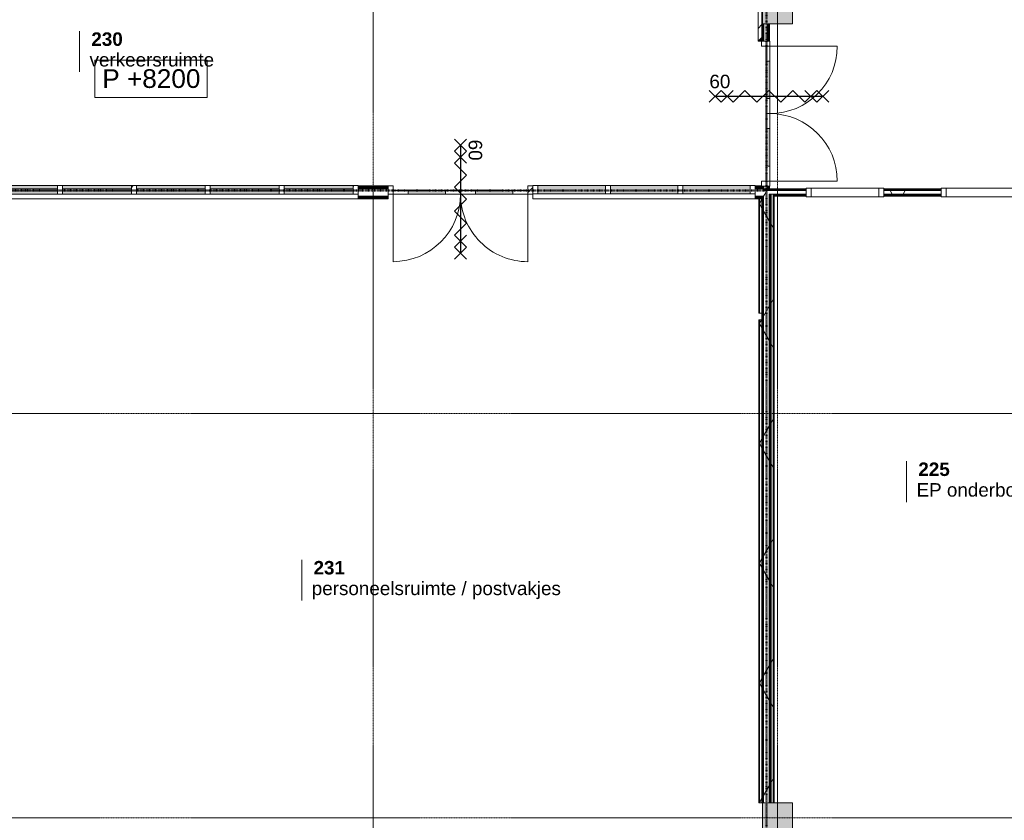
# Model space of a CAD drawing. Header units: millimetres. Extents: x -6115 to 78411, y -6358 to 59618.
# Tile 28 of 99: x 33083 to 46226, y 5367 to 16056. Entities that reach past the tile are written whole.
import ezdxf

# ---------------------------------------------------------------- set-up
doc = ezdxf.new("R2010")
doc.units = ezdxf.units.MM
doc.linetypes.add('Dash dot', pattern=[15.875, 6.35, -4.7625, 0, -4.7625])
doc.linetypes.add('stramien', pattern=[22.225, 12.7, -3.175, 3.175, -3.175])
for name, color, linetype, lineweight in [('00_Algemeen', 7, 'Continuous', 35), ('22_Metselwerk', 7, 'Continuous', 9), ('25_Metaalconstructiewerk', 7, 'Continuous', 9), ('30_Kozijnen-ramen-deuren', 7, 'Continuous', 9)]:
    doc.layers.add(name, color=color, linetype=linetype, lineweight=lineweight)
doc.styles.add('Arial', font='arial.ttf', dxfattribs={"height": 250})
doc.styles.add('Arial_1', font='arial.ttf', dxfattribs={"height": 180})
doc.styles.add('Arial_B', font='arialbd.ttf', dxfattribs={"height": 180})
pattern_1 = [(90, (45968.75, 13700), (-500, -2e-12), []), (90, (46018.75, 13700), (-500, -2e-12), []), (90, (46068.75, 13700), (-500, -2e-12), []), (90, (46118.75, 13700), (-500, -2e-12), [])]
pattern_2 = [(60, (0, 0), (-692.82, 400), []), (120, (0, 0), (-692.82, -400), [])]
pattern_3 = [(360, (42987.5, 9450), (7e-13, 500), []), (360, (42987.5, 9400), (7e-13, 500), []), (360, (42987.5, 9350), (7e-13, 500), []), (360, (42987.5, 9300), (7e-13, 500), [])]
pattern_4 = [(90, (32518.75, 13662.5), (-500, -2e-12), []), (90, (32568.75, 13662.5), (-500, -2e-12), []), (90, (32618.75, 13662.5), (-500, -2e-12), []), (90, (32668.75, 13662.5), (-500, -2e-12), [])]

# ---------------------------------------------------------------- blocks, each defined once
blk = doc.blocks.new('Direct Shape - 2410-10368 v1 - IFC-model constructie _zonder onderbouw_ _MM21228_-1202321-02 tweede verdieping overzicht')
at = {"layer": '25_Metaalconstructiewerk'}
blk.add_hatch(color=256, dxfattribs=at).paths.add_polyline_path([(43400, 16000), (43400, 16400), (43000, 16400), (43000, 16000)])
for p, q in [((43400, 16400), (43000, 16400)), ((43000, 16400), (43000, 16000)), ((43400, 16000), (43400, 16400)), ((43000, 16000), (43400, 16000))]:
    blk.add_line(p, q, dxfattribs=at)
blk = doc.blocks.new('Direct Shape - NLRS_28_SC_TLB_kolom vierkant prefab_gen_AT_kolom vierkant_gen_lxb 400x400_800418-1202322-02 tweede verdieping overzicht')
blk.add_blockref('Direct Shape - 2410-10368 v1 - IFC-model constructie _zonder onderbouw_ _MM21228_-1202321-02 tweede verdieping overzicht', (0, 0))
blk = doc.blocks.new('Direct Shape - 2410-10368 v1 - IFC-model constructie _zonder onderbouw_ _MM21228_-1202475-02 tweede verdieping overzicht')
at = {"layer": '25_Metaalconstructiewerk'}
blk.add_hatch(color=256, dxfattribs=at).paths.add_polyline_path([(43400, 5200), (43400, 5600), (43000, 5600), (43000, 5200)])
for p, q in [((43400, 5600), (43000, 5600)), ((43000, 5600), (43000, 5200)), ((43400, 5200), (43400, 5600)), ((43000, 5200), (43400, 5200))]:
    blk.add_line(p, q, dxfattribs=at)
blk = doc.blocks.new('Direct Shape - NLRS_28_SC_TLB_kolom vierkant prefab_gen_AT_kolom vierkant_gen_lxb 400x400_800298-1202476-02 tweede verdieping overzicht')
blk.add_blockref('Direct Shape - 2410-10368 v1 - IFC-model constructie _zonder onderbouw_ _MM21228_-1202475-02 tweede verdieping overzicht', (0, 0))
blk = doc.blocks.new('2410-10368 v1 - IFC-model constructie _zonder onderbouw_ _MM21228__ifc-1-02 tweede verdieping overzicht')
at = {"layer": '25_Metaalconstructiewerk', "lineweight": 9}
for name in ['Direct Shape - NLRS_28_SC_TLB_kolom vierkant prefab_gen_AT_kolom vierkant_gen_lxb 400x400_800418-1202322-02 tweede verdieping overzicht', 'Direct Shape - NLRS_28_SC_TLB_kolom vierkant prefab_gen_AT_kolom vierkant_gen_lxb 400x400_800298-1202476-02 tweede verdieping overzicht']:
    blk.add_blockref(name, (0, 0), dxfattribs=at)
blk = doc.blocks.new('32_AEE_VO_FIX_Binnenramen - R_b1034xh2367_Vast lariks-V40-02 tweede verdieping overzicht')
at = {"layer": '30_Kozijnen-ramen-deuren'}
for p, q in [((-517, 57), (-450, 57)), ((-517, 50), (-517, 57)), ((-450, 57), (-450, -57)), ((-450, 57), (450, 57)), ((450, 57), (517, 57)), ((450, -57), (450, 57)), ((517, 57), (517, 50)), ((-517, -57), (-517, -50)), ((-450, -57), (-517, -57)), ((-450, -57), (450, -57)), ((517, -57), (450, -57)), ((517, -50), (517, -57))]:
    blk.add_line(p, q, dxfattribs=at)
blk = doc.blocks.new('32_AEE_VO_FIX_Binnenramen - R_b1034xh2367_Vast lariks dicht-V41-02 tweede verdieping overzicht')
at = {"layer": '30_Kozijnen-ramen-deuren', "true_color": 0xc0c0c0}
h = blk.add_hatch(dxfattribs=at)
h.set_pattern_fill('FP_129', color=9, style=0, pattern_type=2)
h.set_pattern_definition([(225, (45900, 13750), (212.132, -212.132), [])])
h.paths.add_polyline_path([(-517, 57), (-517, -57), (-450, -57), (-450, 57)])
h.paths.add_polyline_path([(450, 57), (450, -57), (517, -57), (517, 57)])
at = {"layer": '30_Kozijnen-ramen-deuren'}
for p, q in [((-450, 57), (-517, 57)), ((-517, 57), (-517, 50)), ((-450, -57), (-450, 57)), ((-450, 57), (450, 57)), ((517, 57), (450, 57)), ((450, 57), (450, -57)), ((517, 50), (517, 57)), ((-517, -50), (-517, -57)), ((-517, -57), (-450, -57)), ((-450, -57), (450, -57)), ((450, -57), (517, -57)), ((517, -57), (517, -50))]:
    blk.add_line(p, q, dxfattribs=at)
blk = doc.blocks.new('32_AEE_VO_FIX_Binnendeuren - DD_1800x2600_glasdeuren meranti negge 63-8441723-02 tweede verdieping overzicht')
at = {"layer": '30_Kozijnen-ramen-deuren', "true_color": 0xc0c0c0}
h = blk.add_hatch(dxfattribs=at)
h.set_pattern_fill('FP_135', color=9, style=0, pattern_type=2)
h.set_pattern_definition([(225, (38967, 13750), (212.132, -212.132), [])])
h.paths.add_polyline_path([(-967, 25), (-967, -89), (-900, -89), (-900, 25), (-955, 25)])
h.paths.add_polyline_path([(967, 25), (900, 25), (900, -89), (967, -89), (967, -50)])
at = {"layer": '30_Kozijnen-ramen-deuren', "true_color": 0xbfbfbf}
for points in [[(-700, 25), (-700, -25), (-200, -25), (-200, 25)], [(200, 25), (200, -25), (700, -25), (700, 25)]]:
    blk.add_hatch(color=9, dxfattribs=at).paths.add_polyline_path(points)
at = {"layer": '30_Kozijnen-ramen-deuren'}
for p, q in [((-900, 25), (-967, 25)), ((-967, 25), (-967, -89)), ((-700, 25), (-900, 25)), ((-900, 25), (-900, -25)), ((-900, -89), (-900, 25)), ((-200, 25), (-700, 25)), ((-700, -25), (-700, 25)), ((0, 25), (-200, 25)), ((-200, 25), (-200, -25)), ((0, 25), (200, 25)), ((0, -25), (0, 25)), ((0, -25), (0, 25)), ((200, 25), (700, 25)), ((200, 25), (200, -25)), ((700, 25), (900, 25)), ((700, -25), (700, 25)), ((900, 25), (900, -25)), ((900, 25), (900, -89)), ((967, 25), (900, 25)), ((-967, -89), (-900, -89)), ((-900, -25), (-700, -25)), ((-700, -25), (-200, -25)), ((-200, -25), (0, -25)), ((200, -25), (0, -25)), ((700, -25), (200, -25)), ((900, -25), (700, -25)), ((900, -89), (967, -89)), ((967, -89), (967, -88))]:
    blk.add_line(p, q, dxfattribs=at)
blk = doc.blocks.new('32_AEE_VO_FIX_Binnenramen - 32_AEE_kozijn hout 3-delig 900x1800 meranti-8441724-02 tweede verdieping overzicht')
at = {"layer": '30_Kozijnen-ramen-deuren', "true_color": 0xc5c7c4}
h = blk.add_hatch(color=9, dxfattribs=at)
h.paths.add_polyline_path([(920.8, -19.5), (1417, -19.5), (1417, 94.5), (517, 94.5), (517, -19.5)])
h.paths.add_polyline_path([(450, -19.5), (450, 94.5), (-450, 94.5), (-450, -19.5)])
h.paths.add_polyline_path([(-517, -19.5), (-517, 94.5), (-1417, 94.5), (-1417, -19.5)])
at = {"layer": '30_Kozijnen-ramen-deuren', "true_color": 0xc0c0c0}
h = blk.add_hatch(dxfattribs=at)
h.set_pattern_fill('FP_356', color=9, style=0, pattern_type=2)
h.set_pattern_definition([(45, (-41418, -13750), (-212.132, 212.132), [])])
h.paths.add_polyline_path([(-450, -19.5), (-450, 94.5), (-517, 94.5), (-517, -19.5)])
at = {"layer": '30_Kozijnen-ramen-deuren'}
for p, q in [((-1417, 94.5), (-1484, 94.5)), ((-1484, 94.5), (-1484, -19.5)), ((-1417, -19.5), (-1417, 94.5)), ((-1417, 94.5), (-517, 94.5)), ((-450, 94.5), (-517, 94.5)), ((-517, 94.5), (-517, -19.5)), ((-450, -19.5), (-450, 94.5)), ((-450, 94.5), (450, 94.5)), ((517, 94.5), (450, 94.5)), ((450, 94.5), (450, -19.5)), ((517, -19.5), (517, 94.5)), ((517, 94.5), (1417, 94.5)), ((1484, 94.5), (1417, 94.5)), ((1417, 94.5), (1417, -19.5)), ((1484, 87.5), (1484, 94.5)), ((-1484, -19.5), (-1417, -19.5)), ((-1417, -19.5), (-517, -19.5)), ((-517, -19.5), (-450, -19.5)), ((-450, -19.5), (450, -19.5)), ((450, -19.5), (517, -19.5)), ((517, -19.5), (1417, -19.5)), ((1417, -19.5), (1484, -19.5))]:
    blk.add_line(p, q, dxfattribs=at)
blk = doc.blocks.new('System Panel - 32_AEE_glas-3113886-02 tweede verdieping overzicht')
at = {"layer": '30_Kozijnen-ramen-deuren'}
for p, q in [((459.8, 12.5), (-459.8, 12.5)), ((-459.8, 12.5), (-459.8, -12.5)), ((459.8, -12.5), (459.8, 12.5)), ((-459.8, -12.5), (459.8, -12.5))]:
    blk.add_line(p, q, dxfattribs=at)
blk = doc.blocks.new('Rectangular Mullion - 31_AEE_meranti_BxD_67x114mm-5903752-02 tweede verdieping overzicht')
at = {"layer": '30_Kozijnen-ramen-deuren', "true_color": 0xc5c7c4}
h = blk.add_hatch(color=9, dxfattribs=at)
h.paths.add_polyline_path([(32670, 13728), (33587, 13728), (33587, 13773), (32667, 13773), (32667, 13728)])
h.paths.add_polyline_path([(32670, 13798), (33587, 13798), (33587, 13842), (32667, 13842), (32667, 13798)])
at = {"layer": '30_Kozijnen-ramen-deuren'}
for p, q in [((33587, 13842), (32667, 13842)), ((33587, 13728), (32667, 13728))]:
    blk.add_line(p, q, dxfattribs=at)
blk = doc.blocks.new('Rectangular Mullion - 31_AEE_meranti_BxD_67x114mm-5903757-02 tweede verdieping overzicht')
at = {"layer": '30_Kozijnen-ramen-deuren', "true_color": 0xc0c0c0}
h = blk.add_hatch(dxfattribs=at)
h.set_pattern_fill('FP_359', color=9, style=0, pattern_type=2)
h.set_pattern_definition([(315, (-37600, 13785), (212.132, 212.132), [])])
h.paths.add_polyline_path([(0, 57), (0, -57), (-67, -57), (-67, 57)])
at = {"layer": '30_Kozijnen-ramen-deuren'}
for p, q in [((-67, 57), (0, 57)), ((-67, -57), (-67, 57)), ((0, 57), (0, -57)), ((0, -57), (-67, -57))]:
    blk.add_line(p, q, dxfattribs=at)
blk = doc.blocks.new('Rectangular Mullion - 31_AEE_meranti_BxD_67x114mm-5903754-02 tweede verdieping overzicht')
at = {"layer": '30_Kozijnen-ramen-deuren', "true_color": 0xc5c7c4}
h = blk.add_hatch(color=9, dxfattribs=at)
h.paths.add_polyline_path([(33654, 13728), (34573, 13728), (34573, 13773), (33654, 13773)])
h.paths.add_polyline_path([(33654, 13798), (34573, 13798), (34573, 13842), (33654, 13842), (33654, 13813)])
at = {"layer": '30_Kozijnen-ramen-deuren'}
for p, q in [((34573, 13842), (33654, 13842)), ((34573, 13728), (33654, 13728))]:
    blk.add_line(p, q, dxfattribs=at)
blk = doc.blocks.new('Rectangular Mullion - 31_AEE_meranti_BxD_67x114mm-5903755-02 tweede verdieping overzicht')
at = {"layer": '30_Kozijnen-ramen-deuren'}
for p, q in [((-33.5, 57), (33.5, 57)), ((-33.5, -57), (-33.5, 57)), ((33.5, 57), (33.5, -57)), ((33.5, -57), (-33.5, -57))]:
    blk.add_line(p, q, dxfattribs=at)
blk = doc.blocks.new('Rectangular Mullion - 31_AEE_meranti_BxD_67x114mm-V215-02 tweede verdieping overzicht')
at = {"layer": '30_Kozijnen-ramen-deuren', "true_color": 0xc0c0c0}
h = blk.add_hatch(dxfattribs=at)
h.set_pattern_fill('FP_360', color=9, style=0, pattern_type=2)
h.set_pattern_definition([(315, (-34606.7, 13785), (212.132, 212.132), [])])
h.paths.add_polyline_path([(33.5, 57), (33.5, -57), (-33.5, -57), (-33.5, 57)])
at = {"layer": '30_Kozijnen-ramen-deuren'}
for p, q in [((-33.5, 57), (33.5, 57)), ((-33.5, -57), (-33.5, 57)), ((33.5, 57), (33.5, -57)), ((33.5, -57), (-33.5, -57))]:
    blk.add_line(p, q, dxfattribs=at)
blk = doc.blocks.new('Rectangular Mullion - 31_AEE_meranti_BxD_67x114mm-V216-02 tweede verdieping overzicht')
at = {"layer": '30_Kozijnen-ramen-deuren'}
for p, q in [((-33.5, 57), (33.5, 57)), ((-33.5, -57), (-33.5, 57)), ((33.5, 57), (33.5, -57)), ((33.5, -57), (-33.5, -57))]:
    blk.add_line(p, q, dxfattribs=at)
blk = doc.blocks.new('Rectangular Mullion - 31_AEE_meranti_BxD_67x114mm-V217-02 tweede verdieping overzicht')
at = {"layer": '30_Kozijnen-ramen-deuren', "true_color": 0xc5c7c4}
h = blk.add_hatch(color=9, dxfattribs=at)
h.paths.add_polyline_path([(36613, 13728), (37533, 13728), (37533, 13773), (36613, 13773)])
h.paths.add_polyline_path([(36613, 13798), (37533, 13798), (37533, 13842), (36613, 13842), (36613, 13813)])
at = {"layer": '30_Kozijnen-ramen-deuren'}
for p, q in [((37533, 13842), (36613, 13842)), ((37533, 13728), (36613, 13728))]:
    blk.add_line(p, q, dxfattribs=at)
blk = doc.blocks.new('Rectangular Mullion - 31_AEE_meranti_BxD_67x114mm-V218-02 tweede verdieping overzicht')
at = {"layer": '30_Kozijnen-ramen-deuren'}
for p, q in [((-33.5, 57), (33.5, 57)), ((-33.5, -57), (-33.5, 57)), ((33.5, 57), (33.5, -57)), ((33.5, -57), (-33.5, -57))]:
    blk.add_line(p, q, dxfattribs=at)
blk = doc.blocks.new('30_AEE_VO_draairichting - 30_AEE_VO_draairichting-8193441-02 tweede verdieping overzicht')
at = {"layer": '30_Kozijnen-ramen-deuren'}
blk.add_line((-450, 900), (-450, 0), dxfattribs=at)
blk.add_arc((-450, 0), 900, 360, 90, dxfattribs=at)
blk = doc.blocks.new('30_AEE_VO_draairichting - 30_AEE_VO_draairichting-8193446-02 tweede verdieping overzicht')
at = {"layer": '30_Kozijnen-ramen-deuren'}
blk.add_line((-450, -900), (-450, 0), dxfattribs=at)
blk.add_arc((-450, 0), 900, 270, 0, dxfattribs=at)
blk = doc.blocks.new('32_AEE_VO_FIX_Binnendeuren - DD_1800x2600_glasdeuren meranti bw-8425635-02 tweede verdieping overzicht')
at = {"layer": '30_Kozijnen-ramen-deuren', "true_color": 0xbfbfbf}
for points in [[(-200, 57), (-700, 57), (-700, 7), (-200, 7)], [(700, 7), (700, 57), (200, 57), (200, 7)]]:
    blk.add_hatch(color=9, dxfattribs=at).paths.add_polyline_path(points)
at = {"layer": '30_Kozijnen-ramen-deuren'}
for p, q in [((-900, 57), (-967, 57)), ((-967, 57), (-967, 50)), ((-700, 57), (-900, 57)), ((-900, 57), (-900, 7)), ((-900, -57), (-900, 57)), ((-900, 7), (-700, 7)), ((-200, 57), (-700, 57)), ((-700, 7), (-700, 57)), ((-700, 7), (-200, 7)), ((0, 57), (-200, 57)), ((-200, 57), (-200, 7)), ((-200, 7), (0, 7)), ((0, 57), (200, 57)), ((0, 7), (0, 57)), ((0, 7), (0, 57)), ((200, 7), (0, 7)), ((200, 57), (700, 57)), ((200, 57), (200, 7)), ((700, 7), (200, 7)), ((700, 57), (900, 57)), ((700, 7), (700, 57)), ((900, 7), (700, 7)), ((900, 57), (900, 7)), ((900, 57), (900, -57)), ((967, 57), (900, 57)), ((967, 50), (967, 57)), ((-967, -57), (-900, -57)), ((900, -57), (964, -57)), ((967, -53), (967, -50))]:
    blk.add_line(p, q, dxfattribs=at)
blk = doc.blocks.new('00_AEE_tag_ruimte_klein - Naam _ nummer-752176-02 tweede verdieping overzicht')
at = {"layer": '00_Algemeen', "lineweight": 9}
for p, q in [((-8.06, 7.17), (-8.06, 4.25)), ((-8.06, 4.47), (-8.06, 1.72))]:
    blk.add_line(p, q, dxfattribs=at)
blk = doc.blocks.new('Spot Elevations - 23_AEE_vloerniveau-428771-02 tweede verdieping overzicht')
at = {"layer": '00_Algemeen', "lineweight": 9}
for p, q in [((-12.54, 4.08), (-12.54, 9.08)), ((-12.54, 9.08), (2.46, 9.08)), ((2.46, 9.08), (2.46, 4.08)), ((2.46, 4.08), (-12.54, 4.08))]:
    blk.add_line(p, q, dxfattribs=at)

msp = doc.modelspace()

# ---------------------------------------------------------------- hatches: boundary and pattern name
at = {"layer": '22_Metselwerk'}
h = msp.add_hatch(dxfattribs=at)
h.set_pattern_fill('FP_252', color=256, style=0, pattern_type=2)
h.set_pattern_definition([(45, (0, 0), (-500, 500), []), (45, (170, 0), (-500, 500), []), (45, (180, 0), (-500, 500), []), (45, (190, 0), (-500, 500), []), (45, (200, 0), (-500, 500), []), (45, (210, 0), (-500, 500), []), (45, (220, 0), (-500, 500), []), (45, (230, 0), (-500, 500), [])])
h.paths.add_polyline_path([(42940, 15769), (42990, 15769), (42990, 17333), (42940, 17333), (42940, 16031.3)])
h.paths.add_polyline_path([(42976, 21316), (42990, 21316), (42990, 21600), (42977.5, 21600), (42977.5, 23933), (42940, 23933), (42940, 21316)])
h.paths.add_polyline_path([(42940, 25467), (42977.5, 25467), (42977.5, 26850), (42940, 26850)])
h = msp.add_hatch(dxfattribs=at)
h.set_pattern_fill('FP_235', color=256, angle=90, style=0, pattern_type=2)
h.set_pattern_definition(pattern_4)
h.paths.add_polyline_path([(42987.5, 13800), (42987.5, 13812.5), (42902, 13812.5), (42902, 13800), (42943.1, 13800)])
h.paths.add_polyline_path([(38000, 13800), (38000, 13812.5), (37600, 13812.5), (37600, 13800)])
h.paths.add_polyline_path([(32600, 13800), (32600, 13812.5), (26819, 13812.5), (26819, 13800), (30253.1, 13800)])
h.paths.add_polyline_path([(21850, 13800), (21850, 13812.5), (21637.5, 13812.5), (21637.5, 13800), (21793.1, 13800)])
h = msp.add_hatch(dxfattribs=at)
h.set_pattern_fill('FP_235', color=256, angle=90, style=0, pattern_type=2)
h.set_pattern_definition(pattern_4)
h.paths.add_polyline_path([(42987.5, 13825), (42987.5, 13837.5), (42902, 13837.5), (42902, 13825)])
h.paths.add_polyline_path([(38000, 13825), (38000, 13837.5), (37600, 13837.5), (37600, 13825)])
h.paths.add_polyline_path([(32600, 13825), (32600, 13837.5), (26819, 13837.5), (26819, 13825), (30253.1, 13825)])
h.paths.add_polyline_path([(21650, 13825), (21850, 13825), (21850, 13837.5), (21650, 13837.5)])
h = msp.add_hatch(dxfattribs=at)
h.set_pattern_fill('FP_235', color=256, angle=90, style=0, pattern_type=2)
h.set_pattern_definition(pattern_4)
h.paths.add_polyline_path([(42987.5, 13812.5), (42987.5, 13825), (42902, 13825), (42902, 13812.5), (42943.1, 13812.5)])
h.paths.add_polyline_path([(37600, 13812.5), (38000, 13812.9), (38000, 13825), (37600, 13825), (37600, 13812.9)])
h.paths.add_polyline_path([(32600, 13812.5), (32600, 13825), (26819, 13825), (26819, 13812.5), (30253.1, 13812.5)])
h.paths.add_polyline_path([(21793.1, 13812.5), (21850, 13812.9), (21850, 13825), (21650, 13825), (21650, 13812.5)])
h = msp.add_hatch(dxfattribs=at)
h.set_pattern_fill('FP_2', color=256, angle=60, style=0, pattern_type=2)
h.set_pattern_definition(pattern_2)
h.paths.add_polyline_path([(43012.5, 13700), (43012.5, 13800), (42902, 13800), (42902, 13700), (43000, 13700)])
h.paths.add_polyline_path([(38000, 13700), (38000, 13800), (37600, 13800), (37600, 13700)])
h.paths.add_polyline_path([(32600, 13700), (32600, 13800), (26819, 13800), (26819, 13700), (30253.1, 13700)])
h.paths.add_polyline_path([(21637.5, 13700), (21850, 13700), (21850, 13800), (21625, 13800), (21625, 13700)])
h = msp.add_hatch(dxfattribs=at)
h.set_pattern_fill('FP_235', color=256, angle=90, style=0, pattern_type=2)
h.set_pattern_definition(pattern_4)
h.paths.add_polyline_path([(43000, 13687.5), (43000, 13700), (42902, 13700), (42902, 13687.5), (42987.5, 13687.5)])
h.paths.add_polyline_path([(38000, 13687.5), (38000, 13700), (37600, 13700), (37600, 13687.5)])
h.paths.add_polyline_path([(32600, 13687.5), (32600, 13700), (26819, 13700), (26819, 13687.5), (30253.1, 13687.5)])
h.paths.add_polyline_path([(21793.1, 13687.5), (21850, 13687.5), (21850, 13700), (21650, 13700), (21650, 13687.5)])
h = msp.add_hatch(dxfattribs=at)
h.set_pattern_fill('FP_235', color=256, angle=90, style=0, pattern_type=2)
h.set_pattern_definition(pattern_4)
h.paths.add_polyline_path([(42943.1, 13675), (42987.5, 13675), (42987.5, 13687.5), (42902, 13687.5), (42902, 13675)])
h.paths.add_polyline_path([(37600, 13675), (38000, 13675), (38000, 13687.5), (37600, 13687.5)])
h.paths.add_polyline_path([(32600, 13675), (32600, 13687.5), (26819, 13687.5), (26819, 13675), (30253.1, 13675)])
h.paths.add_polyline_path([(21850, 13675), (21850, 13687.5), (21650, 13687.5), (21650, 13675), (21793.1, 13675)])
h = msp.add_hatch(dxfattribs=at)
h.set_pattern_fill('FP_235', color=256, angle=90, style=0, pattern_type=2)
h.set_pattern_definition(pattern_4)
h.paths.add_polyline_path([(42987.5, 13662.5), (42987.5, 13675), (42902, 13675), (42902, 13662.5), (42943.1, 13662.5)])
h.paths.add_polyline_path([(38000, 13662.5), (38000, 13675), (37600, 13675), (37600, 13662.5)])
h.paths.add_polyline_path([(32600, 13662.5), (32600, 13675), (26819, 13675), (26819, 13662.5), (30253.1, 13662.5)])
h.paths.add_polyline_path([(21793.1, 13662.5), (21850, 13662.5), (21850, 13675), (21650, 13675), (21650, 13662.5)])
h = msp.add_hatch(dxfattribs=at)
h.set_pattern_fill('FP_80', color=256, angle=90, style=0, pattern_type=2)
h.set_pattern_definition(pattern_3)
h.paths.add_polyline_path([(42987.5, 5600), (43000, 5600), (43000, 13687.5), (42987.5, 13687.5), (42987.5, 9376.3)])
h = msp.add_hatch(dxfattribs=at)
h.set_pattern_fill('FP_80', color=256, angle=90, style=0, pattern_type=2)
h.set_pattern_definition(pattern_3)
h.paths.add_polyline_path([(43000, 5600), (43012.5, 5600), (43012.5, 13700), (43000, 13700), (43000, 9376.3)])
h = msp.add_hatch(dxfattribs=at)
h.set_pattern_fill('FP_64', color=256, angle=90, style=0, pattern_type=2)
h.set_pattern_definition(pattern_1)
h.paths.add_polyline_path([(48562.5, 13787.5), (48562.5, 13800), (48217, 13800), (48217, 13787.5), (48550, 13787.5)])
h.paths.add_polyline_path([(47173.1, 13787.5), (47183, 13787.5), (47183, 13800), (46417, 13800), (46417, 13787.5)])
h.paths.add_polyline_path([(44617, 13787.5), (45383, 13787.5), (45383, 13800), (44617, 13800)])
h.paths.add_polyline_path([(43547.4, 13787.5), (43583, 13787.5), (43583, 13800), (43012.5, 13800), (43012.5, 13787.5), (43245.2, 13787.5)])
h = msp.add_hatch(dxfattribs=at)
h.set_pattern_fill('FP_64', color=256, angle=90, style=0, pattern_type=2)
h.set_pattern_definition(pattern_1)
h.paths.add_polyline_path([(48217, 13775), (48562.5, 13775), (48562.5, 13787.5), (48217, 13787.5)])
h.paths.add_polyline_path([(45383, 13775), (45383, 13787.5), (44617, 13787.5), (44617, 13775), (44755.9, 13775)])
h.paths.add_polyline_path([(46417, 13775), (47183, 13775), (47183, 13787.5), (46417, 13787.5)])
h.paths.add_polyline_path([(43583, 13775), (43583, 13787.5), (43012.5, 13787.5), (43012.5, 13775), (43547.4, 13775)])
h = msp.add_hatch(dxfattribs=at)
h.set_pattern_fill('FP_2', color=256, angle=60, style=0, pattern_type=2)
h.set_pattern_definition(pattern_2)
h.paths.add_polyline_path([(48562.5, 13725), (48575, 13725), (48575, 13775), (48217, 13775), (48217, 13725), (48550, 13725)])
h.paths.add_polyline_path([(47183, 13725), (47183, 13775), (46417, 13775), (46417, 13725), (47173.1, 13725)])
h.paths.add_polyline_path([(45383, 13725), (45383, 13775), (44617, 13775), (44617, 13725), (44755.9, 13725)])
h.paths.add_polyline_path([(43583, 13725), (43583, 13775), (43012.5, 13775), (43012.5, 13725), (43547.4, 13725)])
h = msp.add_hatch(dxfattribs=at)
h.set_pattern_fill('FP_2', color=256, angle=60, style=0, pattern_type=2)
h.set_pattern_definition(pattern_2)
h.paths.add_polyline_path([(43087.5, 5600), (43087.5, 13725), (43012.5, 13725), (43012.5, 5600)])
h = msp.add_hatch(dxfattribs=at)
h.set_pattern_fill('FP_64', color=256, angle=90, style=0, pattern_type=2)
h.set_pattern_definition(pattern_1)
h.paths.add_polyline_path([(48550, 13712.5), (48562.5, 13712.5), (48562.5, 13725), (48217, 13725), (48217, 13712.5), (48381.6, 13712.5)])
h.paths.add_polyline_path([(47183, 13712.5), (47183, 13725), (46417, 13725), (46417, 13712.5), (47173.1, 13712.5)])
h.paths.add_polyline_path([(44617, 13712.5), (45383, 13712.5), (45383, 13725), (44617, 13725)])
h.paths.add_polyline_path([(43142.5, 13712.5), (43583, 13712.5), (43583, 13725), (43142.5, 13725)])
h.paths.add_polyline_path([(43087.5, 13712.5), (43112.5, 13712.5), (43112.5, 13725), (43087.5, 13725)])
h = msp.add_hatch(dxfattribs=at)
h.set_pattern_fill('FP_64', color=256, angle=90, style=0, pattern_type=2)
h.set_pattern_definition(pattern_1)
h.paths.add_polyline_path([(48562.5, 13700), (48562.5, 13712.5), (48217, 13712.5), (48217, 13700), (48550, 13700)])
h.paths.add_polyline_path([(46417, 13700), (47183, 13700), (47183, 13712.5), (46417, 13712.5)])
h.paths.add_polyline_path([(44755.9, 13700), (45383, 13700), (45383, 13712.5), (44617, 13712.5), (44617, 13700)])
h.paths.add_polyline_path([(43583, 13700), (43583, 13712.5), (43142.5, 13712.5), (43142.5, 13700), (43547.4, 13700)])
h.paths.add_polyline_path([(43112.5, 13700), (43112.5, 13712.5), (43087.5, 13712.5), (43087.5, 13700), (43100, 13700)])
h = msp.add_hatch(dxfattribs=at)
h.set_pattern_fill('FP_80', color=256, angle=90, style=0, pattern_type=2)
h.set_pattern_definition(pattern_3)
h.paths.add_polyline_path([(43087.5, 5600), (43100, 5600), (43100, 13700), (43087.5, 13700), (43087.5, 9376.3)])
h = msp.add_hatch(dxfattribs=at)
h.set_pattern_fill('FP_80', color=256, angle=90, style=0, pattern_type=2)
h.set_pattern_definition(pattern_3)
h.paths.add_polyline_path([(43100, 5600), (43112.5, 5600), (43112.5, 13700), (43100, 13700), (43100, 9376.3)])
h = msp.add_hatch(dxfattribs=at)
h.set_pattern_fill('FP_2', color=256, angle=60, style=0, pattern_type=2)
h.set_pattern_definition(pattern_2)
h.paths.add_polyline_path([(43112.5, 5600), (43142.5, 5600), (43142.5, 13725), (43112.5, 13725), (43112.5, 9376.3)])
h = msp.add_hatch(dxfattribs=at)
h.set_pattern_fill('FP_388', color=256, angle=90, style=0, pattern_type=2)
h.set_pattern_definition([(360, (43112.5, 9450), (7e-13, 500), []), (360, (43112.5, 9400), (7e-13, 500), []), (360, (43112.5, 9350), (7e-13, 500), []), (360, (43112.5, 9300), (7e-13, 500), [])])
h.paths.add_polyline_path([(43152.5, 5600), (43152.5, 13700), (43142.5, 13700), (43142.5, 5600)])
h = msp.add_hatch(dxfattribs=at)
h.set_pattern_fill('FP_375', color=256, angle=90, style=0, pattern_type=2)
h.set_pattern_definition([(180, (42987.5, 13101.9), (-6e-14, -500), []), (180, (42987.5, 13151.9), (-6e-14, -500), []), (180, (42987.5, 13201.9), (-6e-14, -500), []), (180, (42987.5, 13251.9), (-6e-14, -500), [])])
h.paths.add_polyline_path([(42947.5, 12138.7), (42957.5, 12138.7), (42957.5, 13665), (42947.5, 13665), (42947.5, 12703.8)])
h = msp.add_hatch(dxfattribs=at)
h.set_pattern_fill('FP_2', color=256, angle=60, style=0, pattern_type=2)
h.set_pattern_definition(pattern_2)
h.paths.add_polyline_path([(42987.5, 12138.7), (42987.5, 13665), (42957.5, 13665), (42957.5, 12138.7)])
h = msp.add_hatch(dxfattribs=at)
h.set_pattern_fill('FP_374', color=256, angle=90, style=0, pattern_type=2)
h.set_pattern_definition([(180, (42987.5, 9024.37), (-8e-13, -500), []), (180, (42987.5, 9074.37), (-8e-13, -500), []), (180, (42987.5, 9124.37), (-8e-13, -500), []), (180, (42987.5, 9174.37), (-8e-13, -500), [])])
h.paths.add_polyline_path([(42957.5, 5600), (42957.5, 12048.7), (42947.5, 12048.7), (42947.5, 5600)])
h = msp.add_hatch(dxfattribs=at)
h.set_pattern_fill('FP_7', color=256, angle=60, style=0, pattern_type=2)
h.set_pattern_definition(pattern_2)
h.paths.add_polyline_path([(42987.5, 5600), (42987.5, 12048.7), (42957.5, 12048.7), (42957.5, 5600)])

# ---------------------------------------------------------------- linework, layer by layer
at = {"layer": '00_Algemeen', "color": 150, "linetype": 'stramien', "lineweight": 9, "true_color": 0x0080ff}
for p, q in [((37800, -4950.1), (37800, 59018.3)), ((43200, -4950.1), (43200, 59018.3)), ((77811.4, 10800), (-5515.3, 10800)), ((77811.4, 5400), (-5515.3, 5400))]:
    msp.add_line(p, q, dxfattribs=at)
at = {"layer": '00_Algemeen', "color": 96, "linetype": 'Dash dot', "lineweight": 50, "true_color": 0x008000}
for p, q in [((43050, 26882.5), (43050, 5240)), ((43030, 13775), (21600, 13775))]:
    msp.add_line(p, q, dxfattribs=at)
at = {"layer": '00_Algemeen', "color": 96, "lineweight": 25, "true_color": 0x008000}
for p, q in [((42444.5, 14953), (42284.5, 15113)), ((42284.5, 14953), (42444.5, 15113)), ((42364.5, 15033), (43804.5, 15033)), ((42604.5, 14953), (42444.5, 15113)), ((42444.5, 14953), (42604.5, 15113)), ((42764.5, 15113), (42604.5, 14953)), ((42924.5, 14953), (42764.5, 15113)), ((43084.5, 15113), (42924.5, 14953)), ((43244.5, 14953), (43084.5, 15113)), ((43404.5, 15113), (43244.5, 14953)), ((43564.5, 14953), (43404.5, 15113)), ((43724.5, 15113), (43564.5, 14953)), ((43724.5, 14953), (43564.5, 15113)), ((43884.5, 14953), (43724.5, 15113)), ((43724.5, 14953), (43884.5, 15113)), ((38887, 14299.8), (39047, 14459.8)), ((38887, 14459.8), (39047, 14299.8)), ((38967, 14379.8), (38967, 12939.8)), ((38887, 14139.8), (39047, 14299.8)), ((38887, 14299.8), (39047, 14139.8)), ((39047, 13979.8), (38887, 14139.8)), ((38887, 13819.8), (39047, 13979.8)), ((39047, 13659.8), (38887, 13819.8)), ((38887, 13499.8), (39047, 13659.8)), ((39047, 13339.8), (38887, 13499.8)), ((38887, 13179.8), (39047, 13339.8)), ((39047, 13019.8), (38887, 13179.8)), ((38887, 13019.8), (39047, 13179.8)), ((38887, 12859.8), (39047, 13019.8)), ((38887, 13019.8), (39047, 12859.8))]:
    msp.add_line(p, q, dxfattribs=at)
at = {"layer": '22_Metselwerk', "lineweight": 18}
for p, q in [((42940, 17333), (42940, 15769)), ((42990, 17333), (42990, 15769)), ((43065, 16000), (43015, 16000)), ((43015, 15769), (43015, 16000)), ((43065, 15769), (43065, 16000)), ((42940, 15769), (42990, 15769)), ((43015, 15769), (43065, 15769)), ((43065, 13835), (43015, 13835)), ((43015, 13800), (43015, 13835)), ((43065, 13800), (43065, 13835)), ((37600, 13800), (37600, 13700)), ((37600, 13800), (38000, 13800)), ((37600, 13700), (38000, 13700)), ((38000, 13700), (38000, 13800)), ((42902, 13800), (42902, 13700)), ((42902, 13800), (43012.5, 13800)), ((42902, 13700), (43012.5, 13700)), ((43012.5, 13800), (43012.5, 13775)), ((43012.5, 13775), (43583, 13775)), ((43012.5, 13700), (43012.5, 5600)), ((43015, 13800), (43065, 13800)), ((43087.5, 13725), (43087.5, 5600)), ((43087.5, 13725), (43583, 13725)), ((43583, 13725), (43583, 13775)), ((44617, 13775), (44617, 13725)), ((44617, 13775), (45383, 13775)), ((44617, 13725), (45383, 13725)), ((45383, 13725), (45383, 13775)), ((43012.5, 5600), (43087.5, 5600))]:
    msp.add_line(p, q, dxfattribs=at)
at = {"layer": '22_Metselwerk'}
for p, q in [((43015, 16000), (42990, 16000)), ((43002.5, 15769), (43002.5, 16000)), ((43090, 16000), (43065, 16000)), ((43077.5, 15769), (43077.5, 16000)), ((43090, 15769), (43090, 16000)), ((42990, 15769), (43015, 15769)), ((43065, 15769), (43090, 15769)), ((38000, 13837.5), (37600, 13837.5)), ((37600, 13837.5), (37600, 13800)), ((37600, 13825), (38000, 13825)), ((37600, 13812.5), (38000, 13812.5)), ((38000, 13800), (38000, 13837.5)), ((42987.5, 13837.5), (42902, 13837.5)), ((42902, 13837.5), (42902, 13800)), ((42902, 13825), (42987.5, 13825)), ((42902, 13812.5), (42987.5, 13812.5)), ((42987.5, 13800), (42987.5, 13837.5)), ((42990, 13835), (42990, 13800)), ((43015, 13835), (42990, 13835)), ((43002.5, 13800), (43002.5, 13835)), ((43090, 13835), (43065, 13835)), ((43077.5, 13800), (43077.5, 13835)), ((43090, 13800), (43090, 13835)), ((37600, 13700), (37600, 13662.5)), ((37600, 13687.5), (38000, 13687.5)), ((37600, 13675), (38000, 13675)), ((38000, 13662.5), (38000, 13700)), ((39934, 13725.5), (39934, 13662.5)), ((42902, 13700), (42902, 13662.5)), ((42902, 13687.5), (43000, 13687.5)), ((42902, 13675), (42987.5, 13675)), ((42987.5, 5600), (42987.5, 13687.5)), ((43000, 13700), (43000, 5600)), ((43012.5, 13800), (43583, 13800)), ((43012.5, 13787.5), (43583, 13787.5)), ((43087.5, 13712.5), (43112.5, 13712.5)), ((43112.5, 13700), (43087.5, 13700)), ((43100, 13700), (43100, 5600)), ((43112.5, 13725), (43112.5, 5600)), ((43142.5, 13725), (43142.5, 5600)), ((43142.5, 13712.5), (43583, 13712.5)), ((43142.5, 13700), (43583, 13700)), ((43152.5, 5600), (43152.5, 13700)), ((43583, 13775), (43583, 13800)), ((43583, 13700), (43583, 13725)), ((45383, 13800), (44617, 13800)), ((44617, 13800), (44617, 13775)), ((44617, 13787.5), (45383, 13787.5)), ((44617, 13725), (44617, 13700)), ((44617, 13712.5), (45383, 13712.5)), ((44617, 13700), (45383, 13700)), ((45383, 13775), (45383, 13800)), ((45383, 13700), (45383, 13725)), ((23851, 13662.5), (38000, 13662.5)), ((42987.5, 13662.5), (39934, 13662.5)), ((42987.5, 13665), (42947.5, 13665)), ((42947.5, 13665), (42947.5, 12138.7)), ((42957.5, 13665), (42957.5, 12138.7)), ((42947.5, 12138.7), (42987.5, 12138.7)), ((42987.5, 12048.7), (42947.5, 12048.7)), ((42947.5, 12048.7), (42947.5, 5600)), ((42957.5, 12048.7), (42957.5, 5600)), ((42947.5, 5600), (43012.5, 5600)), ((43087.5, 5600), (43152.5, 5600))]:
    msp.add_line(p, q, dxfattribs=at)

# ---------------------------------------------------------------- block references
at = {"lineweight": 5}
msp.add_blockref('2410-10368 v1 - IFC-model constructie _zonder onderbouw_ _MM21228__ifc-1-02 tweede verdieping overzicht', (0, 0), dxfattribs=at)
at = {"layer": '00_Algemeen', "lineweight": 9, "xscale": 99.99999999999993, "yscale": 99.99999999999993, "zscale": 99.99999999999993}
for name, p in [('00_AEE_tag_ruimte_klein - Naam _ nummer-752176-02 tweede verdieping overzicht', (34687.7, 15186.9)), ('Spot Elevations - 23_AEE_vloerniveau-428771-02 tweede verdieping overzicht', (35337.6, 14608.8)), ('00_AEE_tag_ruimte_klein - Naam _ nummer-752176-02 tweede verdieping overzicht', (45726.9, 9444.1)), ('00_AEE_tag_ruimte_klein - Naam _ nummer-752176-02 tweede verdieping overzicht', (37653.7, 8129.5))]:
    msp.add_blockref(name, p, dxfattribs=at)
at = {"layer": '30_Kozijnen-ramen-deuren'}
for name, p, rotation in [('32_AEE_VO_FIX_Binnendeuren - DD_1800x2600_glasdeuren meranti bw-8425635-02 tweede verdieping overzicht', (43040, 14802), 269.999999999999), ('30_AEE_VO_draairichting - 30_AEE_VO_draairichting-8193441-02 tweede verdieping overzicht', (43097, 15252), 269.999999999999), ('30_AEE_VO_draairichting - 30_AEE_VO_draairichting-8193446-02 tweede verdieping overzicht', (43097, 14352), 89.99999999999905), ('32_AEE_VO_FIX_Binnendeuren - DD_1800x2600_glasdeuren meranti negge 63-8441723-02 tweede verdieping overzicht', (38967, 13750), 180), ('32_AEE_VO_FIX_Binnenramen - R_b1034xh2367_Vast lariks dicht-V41-02 tweede verdieping overzicht', (45900, 13750), 180), ('30_AEE_VO_draairichting - 30_AEE_VO_draairichting-8193441-02 tweede verdieping overzicht', (39417, 13725.5), 180)]:
    msp.add_blockref(name, p, dxfattribs=dict(at, rotation=rotation))
for name, p in [('Rectangular Mullion - 31_AEE_meranti_BxD_67x114mm-5903752-02 tweede verdieping overzicht', (0, 0)), ('Rectangular Mullion - 31_AEE_meranti_BxD_67x114mm-5903754-02 tweede verdieping overzicht', (0, 0)), ('Rectangular Mullion - 31_AEE_meranti_BxD_67x114mm-5903754-02 tweede verdieping overzicht', (986.6, 0)), ('Rectangular Mullion - 31_AEE_meranti_BxD_67x114mm-5903754-02 tweede verdieping overzicht', (1973.2, 0)), ('Rectangular Mullion - 31_AEE_meranti_BxD_67x114mm-V217-02 tweede verdieping overzicht', (0, 0)), ('32_AEE_VO_FIX_Binnenramen - 32_AEE_kozijn hout 3-delig 900x1800 meranti-8441724-02 tweede verdieping overzicht', (41418, 13750)), ('32_AEE_VO_FIX_Binnenramen - R_b1034xh2367_Vast lariks-V40-02 tweede verdieping overzicht', (44100, 13750)), ('System Panel - 32_AEE_glas-3113886-02 tweede verdieping overzicht', (33126.8, 13785)), ('System Panel - 32_AEE_glas-3113886-02 tweede verdieping overzicht', (34113.4, 13785)), ('System Panel - 32_AEE_glas-3113886-02 tweede verdieping overzicht', (35100, 13785)), ('System Panel - 32_AEE_glas-3113886-02 tweede verdieping overzicht', (36086.6, 13785)), ('System Panel - 32_AEE_glas-3113886-02 tweede verdieping overzicht', (37073.2, 13785)), ('30_AEE_VO_draairichting - 30_AEE_VO_draairichting-8193446-02 tweede verdieping overzicht', (38517, 13725.5))]:
    msp.add_blockref(name, p, dxfattribs=at)
at = {"layer": '30_Kozijnen-ramen-deuren', "extrusion": (0, 0, -1), "rotation": 180}
for name, p in [('Rectangular Mullion - 31_AEE_meranti_BxD_67x114mm-5903755-02 tweede verdieping overzicht', (-33620.1, 13785)), ('Rectangular Mullion - 31_AEE_meranti_BxD_67x114mm-V215-02 tweede verdieping overzicht', (-34606.7, 13785)), ('Rectangular Mullion - 31_AEE_meranti_BxD_67x114mm-V216-02 tweede verdieping overzicht', (-35593.3, 13785)), ('Rectangular Mullion - 31_AEE_meranti_BxD_67x114mm-V218-02 tweede verdieping overzicht', (-36579.9, 13785)), ('Rectangular Mullion - 31_AEE_meranti_BxD_67x114mm-5903757-02 tweede verdieping overzicht', (-37600, 13785))]:
    msp.add_blockref(name, p, dxfattribs=at)

# ---------------------------------------------------------------- texts
at = {"layer": '00_Algemeen', "lineweight": 9, "char_height": 180, "attachment_point": 1}
for s, insert, width, style in [('230', (34039, 15886.8), 505.063, 'Arial_B'), ('verkeersruimte', (34015.1, 15611.3), 1916.033, 'Arial_1'), ('225', (45078.2, 10144.1), 505.063, 'Arial_B'), ('EP onderbouw', (45054.3, 9868.5), 1964.134, 'Arial_1'), ('231', (37005, 8829.5), 505.063, 'Arial_B'), ('personeelsruimte / postvakjes', (36981.1, 8553.9), 3864.134, 'Arial_1')]:
    msp.add_mtext(s, dxfattribs=dict(at, insert=insert, width=width, style=style))
at = {"layer": '00_Algemeen', "lineweight": 9, "insert": (34184.7, 15395.1), "char_height": 250, "width": 1567.106, "attachment_point": 1, "line_spacing_factor": 0.941778, "style": 'Arial'}
msp.add_mtext('P +8200', dxfattribs=at)
at = {"layer": '00_Algemeen', "lineweight": 18, "insert": (42289.3, 15321.4), "char_height": 180, "width": 336.709, "attachment_point": 1, "style": 'Arial_1'}
msp.add_mtext('60', dxfattribs=at)
at = {"layer": '00_Algemeen', "lineweight": 18, "insert": (39255.4, 14455), "char_height": 180, "width": 336.709, "attachment_point": 1, "rotation": 270, "style": 'Arial_1'}
msp.add_mtext('60', dxfattribs=at)

doc.saveas('drawing.dxf')
